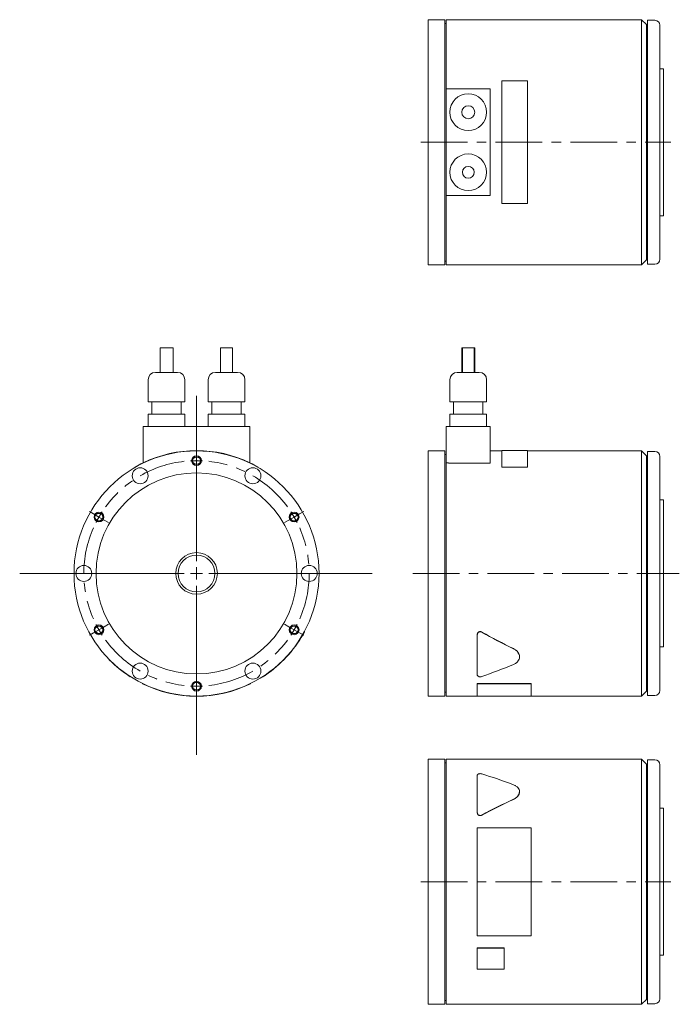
# Model space of a CAD drawing. Header units: millimetres. Extents: x 28 to 588, y 18 to 436.
# Tile 1 of 2: x 28 to 297, y 18 to 420. Entities that reach past the tile are written whole.
import ezdxf

# ---------------------------------------------------------------- set-up
doc = ezdxf.new("R2010")
doc.units = ezdxf.units.MM
doc.header["$LTSCALE"] = 1.5
doc.linetypes.add('CENTERX2', pattern=[20.32, 12.7, -2.54, 2.54, -2.54])

# ---------------------------------------------------------------- blocks, each defined once
blk = doc.blocks.new('SW_CENTERMARKSYMBOL_2')
at = {"color": 6, "linetype": 'Continuous', "lineweight": 0}
for p, q in [((0, 5), (0, 72.4)), ((-5, 0), (-72.18, 0)), ((0, 0), (-2.5, 0)), ((0, 0), (0, 2.5)), ((0, 0), (0, -2.5)), ((0, 0), (2.5, 0)), ((5, 0), (71.7, 0)), ((0, -5), (0, -73.95))]:
    blk.add_line(p, q, dxfattribs=at)
blk = doc.blocks.new('SW_CENTERMARKSYMBOL_3')
at = {"color": 6, "linetype": 'CENTERX2', "lineweight": 0}
for p, q in [((-42, -21.75), (-43.73, -20.75)), ((-39.84, -23), (-42, -21.75)), ((-39.84, -23), (-37.67, -24.25)), ((39.84, -23), (37.67, -24.25)), ((39.84, -23), (42, -21.75)), ((42, -21.75), (43.73, -20.75)), ((-37.67, -24.25), (-35.94, -25.25)), ((37.67, -24.25), (35.94, -25.25)), ((-39.84, -69), (-37.67, -67.75)), ((-37.67, -67.75), (-35.94, -66.75)), ((37.67, -67.75), (35.94, -66.75)), ((39.84, -69), (37.67, -67.75)), ((-42, -70.25), (-43.73, -71.25)), ((-39.84, -69), (-42, -70.25)), ((39.84, -69), (42, -70.25)), ((42, -70.25), (43.73, -71.25))]:
    blk.add_line(p, q, dxfattribs=at)
for start, end in [(90, 93.1139), (86.8861, 90), (96.2278, 143.7722), (36.2278, 83.7722), (150, 153.1139), (146.8861, 150), (30, 33.1139), (26.8861, 30), (156.2278, 203.7722), (336.2278, 23.7722), (206.8861, 210), (330, 333.1139), (210, 213.1139), (326.8861, 330), (216.2278, 263.7722), (276.2278, 323.7722), (266.8861, 270), (270, 273.1139)]:
    blk.add_arc((0, -46), 46, start, end, dxfattribs=at)

msp = doc.modelspace()

# ---------------------------------------------------------------- linework, layer by layer
at = {"color": 7, "linetype": 'Continuous', "lineweight": 15}
for p, q in [((201.19, 419.68), (194.39, 419.68)), ((194.39, 319.68), (194.39, 419.68)), ((201.19, 319.68), (201.19, 419.68)), ((201.69, 418.18), (201.19, 418.18)), ((281.39, 419.68), (201.69, 419.68)), ((201.69, 391.43), (201.69, 419.68)), ((283.39, 417.68), (281.39, 419.68)), ((281.39, 319.68), (281.39, 419.68)), ((286.89, 419.43), (283.89, 419.43)), ((283.89, 319.93), (283.89, 419.43)), ((283.89, 417.68), (283.39, 417.68)), ((283.39, 321.68), (283.39, 417.68)), ((288.89, 417.43), (288.89, 321.93)), ((290.39, 399.68), (288.89, 399.68)), ((290.39, 339.68), (290.39, 399.68)), ((224.39, 394.73), (224.39, 344.63)), ((234.89, 394.73), (224.39, 394.73)), ((234.89, 344.63), (234.89, 394.73)), ((219.69, 391.43), (201.69, 391.43)), ((201.69, 347.93), (201.69, 391.43)), ((219.69, 347.93), (219.69, 391.43)), ((219.69, 347.93), (201.69, 347.93)), ((201.69, 319.68), (201.69, 347.93)), ((224.39, 344.63), (234.89, 344.63)), ((288.89, 339.68), (290.39, 339.68)), ((281.39, 319.68), (283.39, 321.68)), ((283.39, 321.68), (283.89, 321.68)), ((194.39, 319.68), (201.19, 319.68)), ((201.19, 321.18), (201.69, 321.18)), ((201.69, 319.68), (281.39, 319.68)), ((283.89, 319.93), (286.89, 319.93)), ((84.89, 285.79), (84.89, 275.79)), ((84.89, 285.79), (90.19, 285.79)), ((90.19, 275.79), (90.19, 285.79)), ((109.63, 285.79), (109.63, 275.79)), ((109.63, 285.79), (114.45, 285.79)), ((114.45, 275.79), (114.45, 285.79)), ((208.04, 285.79), (208.04, 275.79)), ((208.04, 285.79), (208.28, 285.79)), ((208.28, 285.79), (208.28, 275.79)), ((208.28, 285.79), (213.1, 285.79)), ((213.1, 275.79), (213.1, 285.79)), ((213.1, 285.79), (213.34, 285.79)), ((213.34, 275.79), (213.34, 285.79)), ((83.04, 275.79), (92.04, 275.79)), ((107.54, 275.79), (116.54, 275.79)), ((215.19, 275.79), (206.19, 275.79)), ((80.04, 272.79), (80.04, 263.79)), ((95.04, 263.79), (95.04, 272.79)), ((104.54, 272.79), (104.54, 263.79)), ((119.54, 263.79), (119.54, 272.79)), ((203.19, 272.79), (203.19, 263.79)), ((218.19, 263.79), (218.19, 272.79)), ((80.04, 263.79), (95.04, 263.79)), ((81.54, 263.79), (81.54, 258.79)), ((93.54, 258.79), (93.54, 263.79)), ((104.54, 263.79), (119.54, 263.79)), ((106.04, 263.79), (106.04, 258.79)), ((118.04, 258.79), (118.04, 263.79)), ((203.19, 263.79), (218.19, 263.79)), ((204.69, 263.79), (204.69, 258.79)), ((216.69, 258.79), (216.69, 263.79)), ((80.04, 258.79), (80.04, 253.79)), ((80.04, 258.79), (95.04, 258.79)), ((95.04, 253.79), (95.04, 258.79)), ((104.54, 258.79), (104.54, 253.79)), ((104.54, 258.79), (119.54, 258.79)), ((119.54, 253.79), (119.54, 258.79)), ((203.19, 258.79), (203.19, 253.79)), ((203.19, 258.79), (218.19, 258.79)), ((218.19, 253.79), (218.19, 258.79)), ((121.54, 253.79), (78.04, 253.79)), ((78.04, 253.79), (78.04, 238.93)), ((121.54, 238.93), (121.54, 253.79)), ((201.69, 238.93), (201.69, 253.79)), ((219.69, 253.79), (201.69, 253.79)), ((219.69, 238.82), (219.69, 253.79)), ((201.19, 243.79), (194.39, 243.79)), ((194.39, 193.79), (194.39, 243.79)), ((201.19, 193.79), (201.19, 243.79)), ((201.69, 242.29), (201.19, 242.29)), ((224.39, 243.79), (219.69, 243.79)), ((234.89, 243.89), (224.39, 243.89)), ((224.39, 243.89), (224.39, 237.18)), ((234.89, 237.18), (234.89, 243.89)), ((281.39, 243.79), (234.89, 243.79)), ((283.39, 241.79), (281.39, 243.79)), ((281.39, 193.79), (281.39, 243.79)), ((283.89, 241.79), (283.39, 241.79)), ((283.39, 193.79), (283.39, 241.79)), ((286.89, 243.54), (283.89, 243.54)), ((283.89, 193.79), (283.89, 243.54)), ((288.89, 241.54), (288.89, 146.04)), ((74.79, 237.1), (74.74, 237.18)), ((78.04, 238.93), (78.04, 238.82)), ((121.54, 238.82), (121.54, 238.93)), ((124.79, 237.1), (124.84, 237.18)), ((201.69, 193.79), (201.69, 238.93)), ((202.69, 238.93), (201.69, 238.93)), ((202.69, 238.82), (202.69, 238.93)), ((219.69, 238.82), (202.69, 238.82)), ((224.39, 237.18), (234.89, 237.18)), ((224.39, 237.1), (224.39, 237.18)), ((224.39, 237.1), (234.89, 237.1)), ((234.89, 237.1), (234.89, 237.18)), ((290.39, 223.79), (288.89, 223.79)), ((290.39, 193.79), (290.39, 223.79)), ((194.39, 143.79), (194.39, 193.79)), ((201.19, 143.79), (201.19, 193.79)), ((201.69, 143.79), (201.69, 193.79)), ((281.39, 143.79), (281.39, 193.79)), ((283.39, 145.79), (283.39, 193.79)), ((283.89, 144.04), (283.89, 193.79)), ((290.39, 163.79), (290.39, 193.79)), ((143.88, 170), (143.79, 170.04)), ((214.39, 168.96), (214.39, 168.91)), ((214.39, 152.31), (214.39, 168.91)), ((288.89, 163.79), (290.39, 163.79)), ((64.24, 158.63), (64.17, 158.56)), ((231.59, 159.73), (231.59, 159.8)), ((72.79, 151.71), (72.74, 151.63)), ((77.79, 148.89), (77.75, 148.8)), ((121.79, 148.89), (121.83, 148.8)), ((126.79, 151.71), (126.84, 151.63)), ((214.39, 148.89), (236.39, 148.89)), ((214.39, 148.89), (214.39, 148.8)), ((214.39, 148.8), (236.39, 148.8)), ((214.39, 143.69), (214.39, 148.8)), ((236.39, 148.89), (236.39, 148.8)), ((236.39, 148.8), (236.39, 143.69)), ((201.19, 145.29), (201.69, 145.29)), ((281.39, 143.79), (283.39, 145.79)), ((283.39, 145.79), (283.89, 145.79)), ((194.39, 143.79), (201.19, 143.79)), ((201.69, 143.79), (214.39, 143.79)), ((214.39, 143.69), (236.39, 143.69)), ((236.39, 143.79), (281.39, 143.79)), ((283.89, 144.04), (286.89, 144.04)), ((201.19, 118.02), (194.39, 118.02)), ((194.39, 18.02), (194.39, 118.02)), ((201.19, 18.02), (201.19, 118.02)), ((201.69, 116.52), (201.19, 116.52)), ((281.39, 118.02), (201.69, 118.02)), ((201.69, 18.02), (201.69, 118.02)), ((283.39, 116.02), (281.39, 118.02)), ((281.39, 18.02), (281.39, 118.02)), ((286.89, 117.77), (283.89, 117.77)), ((283.89, 18.27), (283.89, 117.77)), ((283.89, 116.02), (283.39, 116.02)), ((283.39, 20.02), (283.39, 116.02)), ((288.89, 115.77), (288.89, 20.27)), ((214.39, 96.11), (214.39, 111.51)), ((231.59, 104.69), (231.59, 104.76)), ((290.39, 98.02), (288.89, 98.02)), ((290.39, 38.02), (290.39, 98.02)), ((214.39, 96.05), (214.39, 96.11)), ((214.39, 90.07), (236.39, 90.07)), ((214.39, 45.98), (214.39, 90.07)), ((236.39, 90.07), (236.39, 45.98)), ((236.39, 45.98), (214.39, 45.98)), ((214.39, 41.02), (225.39, 41.02)), ((214.39, 41.02), (214.39, 40.97)), ((214.39, 40.97), (225.39, 40.97)), ((214.39, 32.4), (214.39, 40.97)), ((225.39, 41.02), (225.39, 40.97)), ((225.39, 40.97), (225.39, 32.4)), ((288.89, 38.02), (290.39, 38.02)), ((225.39, 32.4), (214.39, 32.4)), ((194.39, 18.02), (201.19, 18.02)), ((201.19, 19.52), (201.69, 19.52)), ((201.69, 18.02), (281.39, 18.02)), ((281.39, 18.02), (283.39, 20.02)), ((283.39, 20.02), (283.89, 20.02)), ((283.89, 18.27), (286.89, 18.27))]:
    msp.add_line(p, q, dxfattribs=at)
at = {"color": 6, "linetype": 'CENTERX2', "lineweight": 0}
for p, q in [((191.39, 369.68), (293.39, 369.68)), ((188.05, 193.79), (296.83, 193.79)), ((191.39, 68.02), (293.39, 68.02))]:
    msp.add_line(p, q, dxfattribs=at)
at = {"color": 7, "linetype": 'Continuous', "lineweight": 15, "flags": 128}
for points in [[(74.74, 237.18), (77.05, 238.43), (78.04, 238.93)], [(121.54, 238.93), (122.54, 238.43), (124.84, 237.18)]]:
    msp.add_lwpolyline(points, dxfattribs=at)
at = {"color": 7, "linetype": 'Continuous', "lineweight": 15}
for centre, radius in [((210.69, 381.93), 7.5), ((210.69, 381.93), 2.65), ((210.69, 357.43), 7.5), ((210.69, 357.43), 2.41), ((99.79, 193.79), 50), ((99.79, 193.79), 41), ((76.79, 233.63), 3.25), ((122.79, 233.63), 3.25), ((99.79, 193.79), 8.5), ((99.79, 193.79), 7.5), ((53.79, 193.79), 3.25), ((145.79, 193.79), 3.25), ((76.79, 153.96), 3.25), ((122.79, 153.96), 3.25)]:
    msp.add_circle(centre, radius, dxfattribs=at)
at = {"color": 6, "linetype": 'Continuous', "lineweight": 15}
for centre in [(99.79, 239.79), (59.95, 216.79), (139.63, 216.79), (59.95, 170.79), (139.63, 170.79), (99.79, 147.79)]:
    msp.add_circle(centre, 2, dxfattribs=at)
for centre in [(99.79, 239.79), (59.95, 216.79), (139.63, 216.79), (59.95, 170.79), (139.63, 170.79), (99.79, 147.79)]:
    msp.add_circle(centre, 1.62)
at = {"color": 7, "linetype": 'Continuous', "lineweight": 15}
for centre, radius, start, end in [((286.89, 417.43), 2, 0, 90), ((286.89, 321.93), 2, 270, 0), ((83.04, 272.79), 3, 90, 180), ((92.04, 272.79), 3, 0, 90), ((107.54, 272.79), 3, 90, 180), ((116.54, 272.79), 3, 0, 90), ((206.19, 272.79), 3, 90, 180), ((215.19, 272.79), 3, 0, 90), ((99.79, 193.79), 50.1, 64.2699, 115.7301), ((286.89, 241.54), 2, 0, 90), ((99.79, 193.79), 50.1, 304.0995, 330.2229), ((99.79, 193.79), 50.1, 224.6862, 237.3168), ((99.79, 193.79), 50.1, 243.8961, 296.1039), ((286.89, 146.04), 2, 270, 0), ((286.89, 115.77), 2, 0, 90), ((286.89, 20.27), 2, 270, 0)]:
    msp.add_arc(centre, radius, start, end, dxfattribs=at)
for centre, major_axis, ratio, start_param, end_param in [((236.21, 193.79), (79.86, -42.06), 0.338518, 4.639839, 4.801895), ((236.21, 193.79), (79.85, -42.16), 0.338901, 4.64047, 4.802526), ((236.21, 193.79), (79.85, 42.16), 0.338901, 4.286317, 4.448373), ((236.21, 68.02), (79.71, -40.29), 0.373584, 1.844372, 2.006428), ((236.21, 68.02), (79.71, 40.29), 0.373584, 1.4711, 1.633156), ((236.21, 68.02), (79.72, 40.19), 0.373141, 1.471798, 1.633854)]:
    msp.add_ellipse(centre, major_axis=major_axis, ratio=ratio, start_param=start_param, end_param=end_param, dxfattribs=at)
for points, knots in [([(143.28, 168.91), (143.33, 169.01), (143.44, 169.19), (143.58, 169.46), (143.71, 169.69), (143.8, 169.86), (143.87, 169.97), (143.87, 169.99), (143.88, 169.99)], [0, 0, 0, 0, 0.168373, 0.337063, 0.505681, 0.673847, 0.841801, 1, 1, 1, 1]), ([(216.22, 169.88), (216.19, 169.9), (216.13, 169.93), (216.03, 169.97), (215.91, 170.01), (215.77, 170.03), (215.55, 170.05), (215.29, 170.02), (214.99, 169.91), (214.73, 169.73), (214.57, 169.54), (214.48, 169.37), (214.43, 169.24), (214.39, 169.1), (214.39, 169.01), (214.39, 168.96)], [0, 0, 0, 0, 0.042038, 0.083846, 0.125776, 0.188389, 0.250822, 0.375373, 0.500091, 0.62494, 0.749832, 0.812302, 0.874897, 0.937445, 1, 1, 1, 1]), ([(214.39, 168.91), (214.39, 169.01), (214.4, 169.1), (214.46, 169.28), (214.5, 169.37), (214.6, 169.53), (214.67, 169.61), (214.82, 169.75), (214.9, 169.8), (215.09, 169.9), (215.18, 169.94), (215.39, 169.98), (215.5, 170), (215.82, 169.99), (216.04, 169.94), (216.22, 169.83)], [0, 0, 0, 0, 0.125, 0.125, 0.25, 0.25, 0.375, 0.375, 0.5, 0.5, 0.625, 0.625, 0.75, 0.75, 1, 1, 1, 1]), ([(229.16, 163.11), (229.52, 162.91), (230.22, 162.51), (230.99, 161.68), (231.45, 160.76), (231.64, 160.11), (231.59, 159.8), (231.59, 159.8)], [0, 0, 0, 0, 0.249945, 0.499964, 0.749978, 0.999981, 1, 1, 1, 1]), ([(229.16, 163.05), (229.53, 162.87), (229.87, 162.65), (230.47, 162.16), (230.73, 161.89), (231.15, 161.31), (231.31, 161), (231.53, 160.37), (231.59, 160.05), (231.59, 159.41), (231.53, 159.1), (231.31, 158.49), (231.15, 158.21), (230.83, 157.81), (230.72, 157.68), (230.46, 157.44), (230.32, 157.33), (229.87, 157.01), (229.53, 156.82), (229.16, 156.67)], [0, 0, 0, 0, 0.125, 0.125, 0.25, 0.25, 0.375, 0.375, 0.5, 0.5, 0.625, 0.625, 0.75, 0.75, 0.8125, 0.8125, 0.875, 0.875, 1, 1, 1, 1]), ([(126.85, 151.63), (126.85, 151.63), (126.86, 151.64), (126.97, 151.71), (127.14, 151.82), (127.36, 151.96), (127.61, 152.13), (127.79, 152.25), (127.88, 152.31)], [0, 0, 0, 0, 0.157247, 0.325625, 0.493937, 0.662125, 0.830648, 1, 1, 1, 1]), ([(216.22, 151.73), (216.04, 151.66), (215.83, 151.63), (215.5, 151.63), (215.39, 151.63), (215.19, 151.66), (215.09, 151.69), (214.81, 151.77), (214.66, 151.86), (214.5, 152.02), (214.46, 152.07), (214.4, 152.19), (214.39, 152.25), (214.39, 152.31)], [0, 0, 0, 0, 0.25, 0.25, 0.375, 0.375, 0.5, 0.5, 0.75, 0.75, 0.875, 0.875, 1, 1, 1, 1]), ([(214.39, 111.51), (214.39, 111.56), (214.4, 111.61), (214.46, 111.72), (214.5, 111.77), (214.6, 111.86), (214.67, 111.9), (214.82, 111.97), (214.9, 112.01), (215.09, 112.06), (215.18, 112.08), (215.39, 112.1), (215.5, 112.11), (215.82, 112.11), (216.04, 112.08), (216.22, 112.02)], [0, 0, 0, 0, 0.125, 0.125, 0.25, 0.25, 0.375, 0.375, 0.5, 0.5, 0.625, 0.625, 0.75, 0.75, 1, 1, 1, 1]), ([(229.16, 107.58), (229.53, 107.44), (229.87, 107.27), (230.47, 106.87), (230.73, 106.65), (231.15, 106.16), (231.31, 105.9), (231.53, 105.34), (231.59, 105.06), (231.59, 104.46), (231.53, 104.17), (231.31, 103.58), (231.15, 103.29), (230.83, 102.88), (230.72, 102.75), (230.46, 102.5), (230.32, 102.38), (229.87, 102.03), (229.53, 101.83), (229.16, 101.66)], [0, 0, 0, 0, 0.125, 0.125, 0.25, 0.25, 0.375, 0.375, 0.5, 0.5, 0.625, 0.625, 0.75, 0.75, 0.8125, 0.8125, 0.875, 0.875, 1, 1, 1, 1]), ([(231.59, 104.69), (231.56, 104.39), (231.49, 103.79), (230.98, 102.94), (230.22, 102.16), (229.52, 101.78), (229.16, 101.6)], [0, 0, 0, 0, 0.249972, 0.499975, 0.749983, 1, 1, 1, 1]), ([(216.22, 95.23), (216.04, 95.13), (215.83, 95.08), (215.5, 95.08), (215.39, 95.09), (215.19, 95.13), (215.09, 95.17), (214.81, 95.31), (214.66, 95.44), (214.5, 95.67), (214.46, 95.76), (214.4, 95.93), (214.39, 96.02), (214.39, 96.11)], [0, 0, 0, 0, 0.25, 0.25, 0.375, 0.375, 0.5, 0.5, 0.75, 0.75, 0.875, 0.875, 1, 1, 1, 1]), ([(214.39, 96.05), (214.39, 96.02), (214.39, 95.96), (214.41, 95.88), (214.43, 95.77), (214.48, 95.66), (214.57, 95.5), (214.73, 95.32), (214.99, 95.15), (215.29, 95.04), (215.56, 95.02), (215.77, 95.03), (215.93, 95.06), (216.08, 95.11), (216.17, 95.15), (216.22, 95.18)], [0, 0, 0, 0, 0.041971, 0.083785, 0.125747, 0.18834, 0.250805, 0.375246, 0.499981, 0.624832, 0.749615, 0.812006, 0.874564, 0.937219, 1, 1, 1, 1])]:
    msp.add_open_spline(points, degree=3, knots=knots, dxfattribs=at)

# ---------------------------------------------------------------- block references
at = {"color": 7, "linetype": 'Continuous', "lineweight": 0}
msp.add_blockref('SW_CENTERMARKSYMBOL_2', (99.79, 193.79), dxfattribs=at)
at = {"color": 7, "linetype": 'CENTERX2', "lineweight": 0}
msp.add_blockref('SW_CENTERMARKSYMBOL_3', (99.79, 239.79), dxfattribs=at)

doc.saveas('drawing.dxf')
